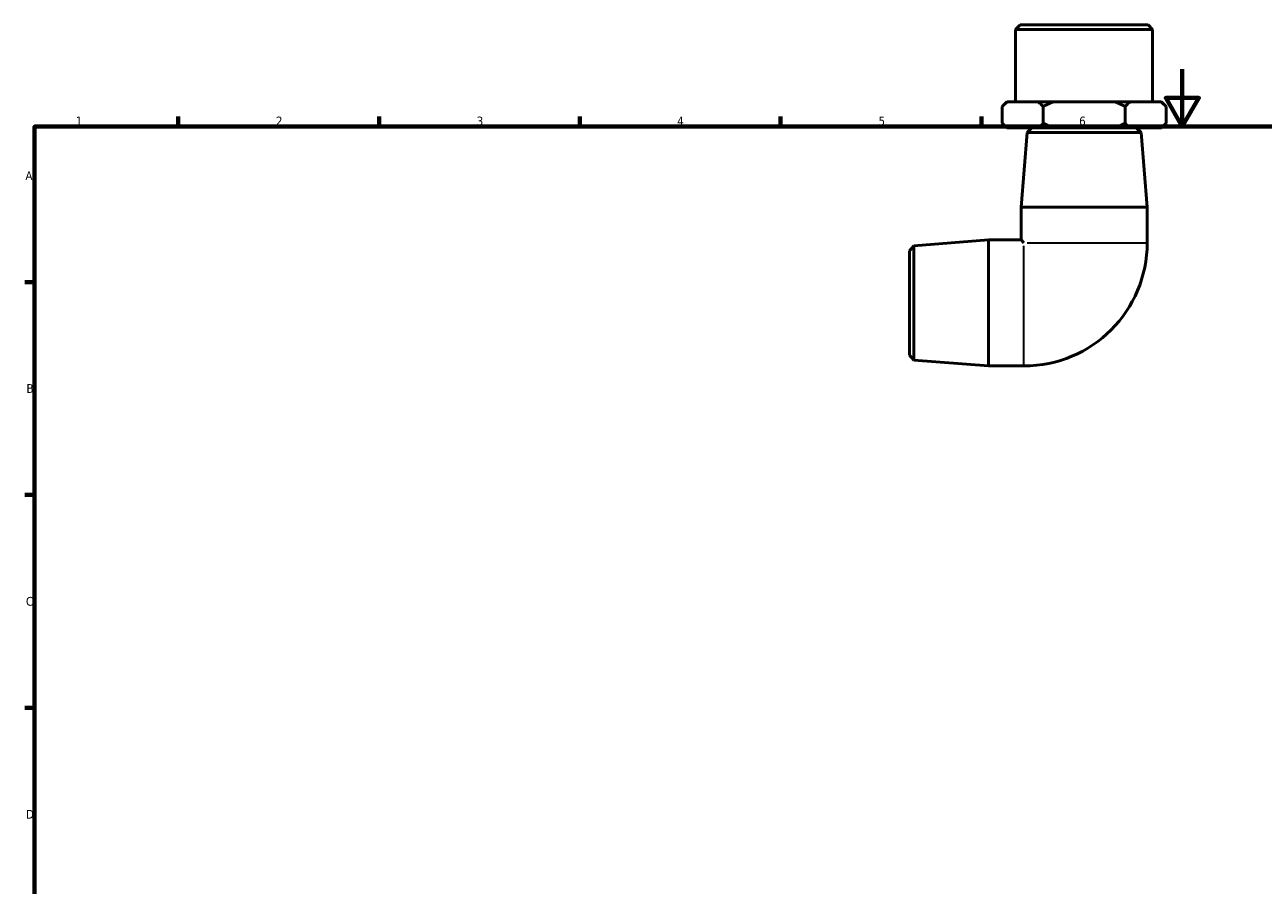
# Model space of a CAD drawing. Header units: millimetres. Extents: x 0 to 897, y -50 to 609.
# Tile 2 of 3: x 17 to 449, y 309 to 609. Entities that reach past the tile are written whole.
import ezdxf

# ---------------------------------------------------------------- set-up
doc = ezdxf.new("R2010")
doc.units = ezdxf.units.MM
for name, color, linetype, lineweight in [('Border (ANSI)', 7, 'Continuous', 70), ('Visible (ANSI)', 7, 'Continuous', 50), ('Visible Narrow (ANSI)', 7, 'Continuous', 35)]:
    doc.layers.add(name, color=color, linetype=linetype, lineweight=lineweight)
doc.styles.add('Note Text (ANSI)', font='tahoma.ttf')

# ---------------------------------------------------------------- blocks, each defined once
blk = doc.blocks.new('Borders Default Border')
at = {"layer": 'Border (ANSI)'}
for p, q in [((70.08, 574), (70.08, 577.45)), ((140.17, 574), (140.17, 577.45)), ((210.25, 574), (210.25, 577.45)), ((280.33, 574), (280.33, 577.45)), ((350.42, 574), (350.42, 577.45)), ((20, 519.75), (16.55, 519.75)), ((20, 445.5), (16.55, 445.5)), ((20, 371.25), (16.55, 371.25))]:
    blk.add_line(p, q, dxfattribs=at)
at = {"layer": 'Border (ANSI)', "flags": 128}
for points in [[(420.5, 594), (420.5, 574), (414.73, 584), (426.27, 584), (420.5, 574)], [(20, 20), (20, 574), (821, 574), (821, 20), (20, 20)]]:
    blk.add_lwpolyline(points, dxfattribs=at)
at = {"layer": 'Border (ANSI)', "color": 230, "true_color": 0xff0080, "char_height": 3.05, "attachment_point": 7, "style": 'Note Text (ANSI)'}
for s, insert in [('1', (34.35, 574.4)), ('2', (104.2, 574.4)), ('3', (174.26, 574.34)), ('4', (244.23, 574.4)), ('5', (314.48, 574.34)), ('6', (384.49, 574.34)), ('A', (16.78, 555.35)), ('B', (17.15, 481.1)), ('C', (16.95, 406.8)), ('D', (16.96, 332.6))]:
    blk.add_mtext(s, dxfattribs=dict(at, insert=insert))

msp = doc.modelspace()

# ---------------------------------------------------------------- linework, layer by layer
at = {"layer": 'Visible (ANSI)'}
for p, q in [((363.938, 609.482), (362.338, 607.882)), ((363.938, 609.482), (408.541, 609.482)), ((408.541, 609.482), (410.141, 607.882)), ((410.141, 607.882), (362.338, 607.882)), ((362.338, 607.882), (362.338, 582.582)), ((410.141, 607.882), (410.141, 582.582)), ((359.239, 582.582), (357.639, 580.982)), ((357.639, 575.182), (357.639, 580.982)), ((359.239, 582.582), (359.415, 582.582)), ((359.415, 582.582), (370.164, 582.582)), ((370.164, 582.582), (375.491, 582.582)), ((371.939, 575.182), (371.939, 580.982)), ((375.491, 582.582), (396.988, 582.582)), ((396.988, 582.582), (402.315, 582.582)), ((400.539, 575.182), (400.539, 580.982)), ((402.315, 582.582), (413.064, 582.582)), ((413.064, 582.582), (413.239, 582.582)), ((413.239, 582.582), (414.839, 580.982)), ((414.839, 580.982), (414.839, 575.182)), ((359.239, 573.582), (357.639, 575.182)), ((413.239, 573.582), (414.839, 575.182)), ((359.415, 573.582), (359.239, 573.582)), ((370.164, 573.582), (359.415, 573.582)), ((366.313, 571.887), (364.239, 545.816)), ((368.039, 573.482), (366.313, 571.887)), ((406.166, 571.887), (366.313, 571.887)), ((368.039, 573.482), (404.439, 573.482)), ((375.491, 573.582), (370.164, 573.582)), ((370.239, 573.582), (370.239, 573.482)), ((396.988, 573.582), (375.491, 573.582)), ((402.315, 573.582), (396.988, 573.582)), ((402.239, 573.582), (402.239, 573.482)), ((413.064, 573.582), (402.315, 573.582)), ((404.439, 573.482), (406.166, 571.887)), ((406.166, 571.887), (408.239, 545.816)), ((413.239, 573.582), (413.064, 573.582)), ((364.239, 545.816), (408.239, 545.816)), ((364.239, 545.816), (364.239, 534.482)), ((408.239, 545.816), (408.239, 533.482)), ((325.239, 530.682), (326.834, 532.409)), ((326.834, 532.409), (352.906, 534.482)), ((326.834, 532.409), (326.834, 492.555)), ((352.906, 490.482), (352.906, 534.482)), ((352.906, 534.482), (364.239, 534.482)), ((364.239, 534.482), (365.239, 533.482)), ((325.239, 494.282), (325.239, 530.682)), ((325.239, 494.282), (326.834, 492.555)), ((326.834, 492.555), (352.906, 490.482)), ((352.906, 490.482), (365.239, 490.482))]:
    msp.add_line(p, q, dxfattribs=at)
msp.add_arc((365.239, 533.482), 43, 270, 0, dxfattribs=at)
for points in [[(357.639, 580.982), (358.553, 581.896), (359.415, 582.582)], [(370.164, 582.582), (371.026, 581.896), (371.939, 580.982)], [(371.939, 580.982), (373.766, 581.896), (375.491, 582.582)], [(396.988, 582.582), (398.713, 581.896), (400.539, 580.982)], [(400.539, 580.982), (401.453, 581.896), (402.315, 582.582)], [(413.064, 582.582), (413.926, 581.896), (414.839, 580.982)], [(359.415, 573.582), (358.553, 574.269), (357.639, 575.182)], [(371.939, 575.182), (371.026, 574.269), (370.164, 573.582)], [(375.491, 573.582), (373.766, 574.269), (371.939, 575.182)], [(400.539, 575.182), (398.713, 574.269), (396.988, 573.582)], [(402.315, 573.582), (401.453, 574.269), (400.539, 575.182)], [(414.839, 575.182), (413.926, 574.269), (413.064, 573.582)]]:
    msp.add_rational_spline(points, [1, 1.00204634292, 1], degree=2, dxfattribs=at)
at = {"layer": 'Visible Narrow (ANSI)'}
for p, q in [((365.239, 490.704), (365.239, 532.343)), ((366.378, 533.482), (408.018, 533.482))]:
    msp.add_line(p, q, dxfattribs=at)

# ---------------------------------------------------------------- block references
msp.add_blockref('Borders Default Border', (0, 0))

doc.saveas('drawing.dxf')
